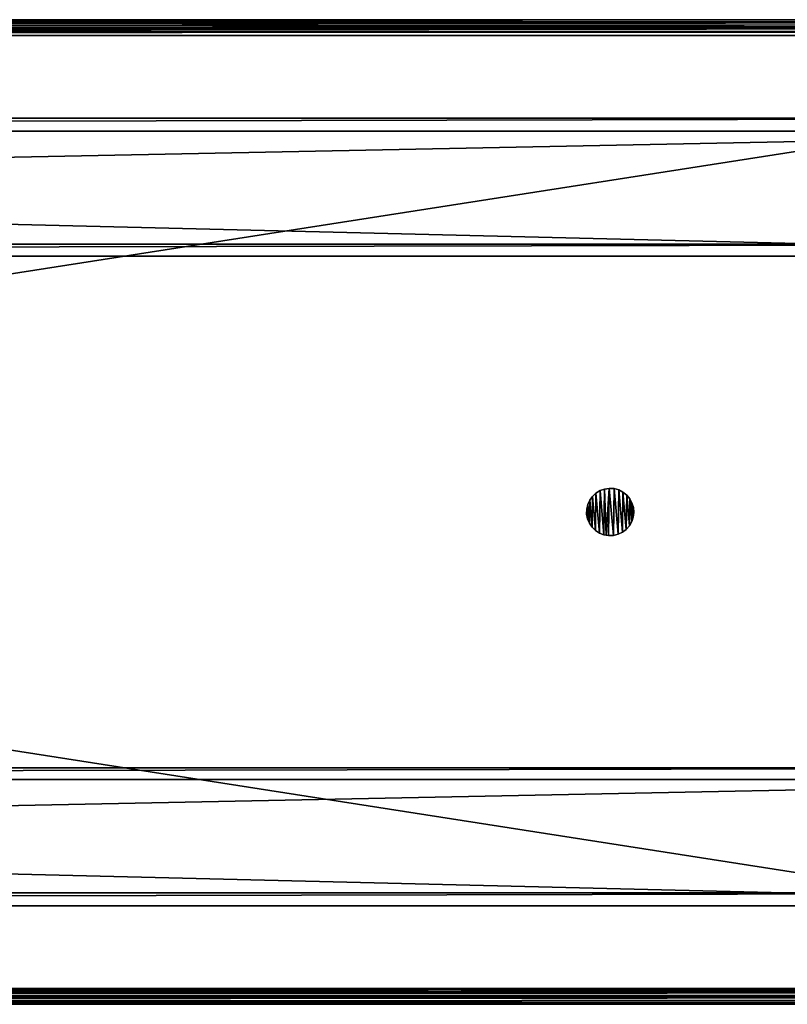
# Model space of a CAD drawing. Header units: millimetres. Extents: x 5 to 785, y -63 to 62.
# Tile 6 of 8: x 590 to 688, y -63 to 62. Entities that reach past the tile are written whole.
import ezdxf

# ---------------------------------------------------------------- set-up
doc = ezdxf.new("R2010")
doc.units = ezdxf.units.MM
doc.header["$LTSCALE"] = 25.4
doc.layers.get('0').update_dxf_attribs({"true_color": 0xff5454})

# ---------------------------------------------------------------- blocks, each defined once
blk = doc.blocks.new('CAMELEON-CANOPY-D-780-8552-8553.STL#2')
at = {"color": 0}
mesh = blk.add_polyface(dxfattribs=at)
corners = [(783.59, 62.38, 18.07), (7.1, 62.14, 17.13), (7.01, 62.38, 18.07)]
mesh.append_faces([[corners[k] for k in face] for face in [(0, 1, 2)]], dxfattribs={"color": 0})
mesh = blk.add_polyface(dxfattribs=at)
corners = [(7.01, 62.38, 34.07), (783.59, 62.38, 18.07), (7.01, 62.38, 18.07), (783.59, 62.38, 34.07)]
mesh.append_faces([[corners[k] for k in face] for face in [(0, 1, 2), (1, 0, 3)]], dxfattribs={"vtx0": -1, "color": 0})
mesh = blk.add_polyface(dxfattribs=at)
corners = [(783.59, 61.38, 34.07), (7.01, 62.38, 34.07), (7.01, 61.38, 34.07), (783.59, 62.38, 34.07)]
mesh.append_faces([[corners[k] for k in face] for face in [(0, 1, 2), (1, 0, 3)]], dxfattribs={"vtx0": -1, "color": 0})
mesh = blk.add_polyface(dxfattribs=at)
corners = [(7.01, 61.38, 18.07), (7.1, 61.26, 17.59), (783.58, 61.37, 17.98)]
mesh.append_faces([[corners[k] for k in face] for face in [(0, 1, 2)]], dxfattribs={"color": 0})
mesh = blk.add_polyface(dxfattribs=at)
corners = [(7.01, 61.38, 18.07), (783.58, 61.37, 17.98), (783.59, 61.38, 18.07)]
mesh.append_faces([[corners[k] for k in face] for face in [(0, 1, 2)]], dxfattribs={"color": 0})
mesh = blk.add_polyface(dxfattribs=at)
corners = [(783.59, 61.38, 34.07), (7.01, 61.38, 18.07), (783.59, 61.38, 18.07), (7.01, 61.38, 34.07)]
mesh.append_faces([[corners[k] for k in face] for face in [(0, 1, 2), (1, 0, 3)]], dxfattribs={"vtx0": -1, "color": 0})
mesh = blk.add_polyface(dxfattribs=at)
corners = [(783.59, 62.38, 18.07), (783.57, 62.37, 17.85), (7.1, 62.14, 17.13)]
mesh.append_faces([[corners[k] for k in face] for face in [(0, 1, 2)]], dxfattribs={"color": 0})
mesh = blk.add_polyface(dxfattribs=at)
corners = [(783.57, 62.37, 17.85), (7.1, 62.11, 17.07), (7.1, 62.14, 17.13)]
mesh.append_faces([[corners[k] for k in face] for face in [(0, 1, 2)]], dxfattribs={"color": 0})
mesh = blk.add_polyface(dxfattribs=at)
corners = [(783.57, 62.37, 17.85), (783.5, 62.11, 17.07), (7.1, 62.11, 17.07)]
mesh.append_faces([[corners[k] for k in face] for face in [(0, 1, 2)]], dxfattribs={"color": 0})
mesh = blk.add_polyface(dxfattribs=at)
corners = [(783.5, 62.11, 17.07), (7.15, 61.83, 16.69), (7.1, 62.11, 17.07)]
mesh.append_faces([[corners[k] for k in face] for face in [(0, 1, 2)]], dxfattribs={"color": 0})
mesh = blk.add_polyface(dxfattribs=at)
corners = [(783.58, 61.37, 17.98), (7.1, 61.26, 17.59), (783.5, 61.24, 17.57)]
mesh.append_faces([[corners[k] for k in face] for face in [(0, 1, 2)]], dxfattribs={"color": 0})
mesh = blk.add_polyface(dxfattribs=at)
corners = [(7.1, 61.26, 17.59), (7.1, 61.24, 17.57), (783.5, 61.24, 17.57)]
mesh.append_faces([[corners[k] for k in face] for face in [(0, 1, 2)]], dxfattribs={"color": 0})
mesh = blk.add_polyface(dxfattribs=at)
corners = [(783.5, 62.11, 17.07), (7.19, 61.5, 16.41), (7.15, 61.83, 16.69)]
mesh.append_faces([[corners[k] for k in face] for face in [(0, 1, 2)]], dxfattribs={"color": 0})
mesh = blk.add_polyface(dxfattribs=at)
corners = [(783.5, 62.11, 17.07), (783.48, 62.03, 16.94), (7.19, 61.5, 16.41)]
mesh.append_faces([[corners[k] for k in face] for face in [(0, 1, 2)]], dxfattribs={"color": 0})
mesh = blk.add_polyface(dxfattribs=at)
corners = [(783.48, 62.03, 16.94), (7.2, 61.38, 16.33), (7.19, 61.5, 16.41)]
mesh.append_faces([[corners[k] for k in face] for face in [(0, 1, 2)]], dxfattribs={"color": 0})
mesh = blk.add_polyface(dxfattribs=at)
corners = [(783.48, 62.03, 16.94), (783.44, 61.75, 16.61), (7.2, 61.38, 16.33)]
mesh.append_faces([[corners[k] for k in face] for face in [(0, 1, 2)]], dxfattribs={"color": 0})
mesh = blk.add_polyface(dxfattribs=at)
corners = [(783.44, 61.75, 16.61), (783.4, 61.38, 16.33), (7.2, 61.38, 16.33)]
mesh.append_faces([[corners[k] for k in face] for face in [(0, 1, 2)]], dxfattribs={"color": 0})
mesh = blk.add_polyface(dxfattribs=at)
corners = [(783.4, 61.38, 16.33), (7.28, 60.59, 16.08), (7.2, 61.38, 16.33)]
mesh.append_faces([[corners[k] for k in face] for face in [(0, 1, 2)]], dxfattribs={"color": 0})
mesh = blk.add_polyface(dxfattribs=at)
corners = [(783.4, 61.38, 16.33), (783.39, 61.32, 16.3), (7.28, 60.59, 16.08)]
mesh.append_faces([[corners[k] for k in face] for face in [(0, 1, 2)]], dxfattribs={"color": 0})
mesh = blk.add_polyface(dxfattribs=at)
corners = [(783.39, 61.32, 16.3), (7.3, 60.38, 16.07), (7.28, 60.59, 16.08)]
mesh.append_faces([[corners[k] for k in face] for face in [(0, 1, 2)]], dxfattribs={"color": 0})
mesh = blk.add_polyface(dxfattribs=at)
corners = [(783.39, 61.32, 16.3), (783.3, 60.38, 16.07), (7.3, 60.38, 16.07)]
mesh.append_faces([[corners[k] for k in face] for face in [(0, 1, 2)]], dxfattribs={"color": 0})
mesh = blk.add_polyface(dxfattribs=at)
corners = [(7.1, 61.24, 17.57), (7.19, 60.93, 17.23), (783.48, 61.21, 17.51)]
mesh.append_faces([[corners[k] for k in face] for face in [(0, 1, 2)]], dxfattribs={"color": 0})
mesh = blk.add_polyface(dxfattribs=at)
corners = [(7.1, 61.24, 17.57), (783.48, 61.21, 17.51), (783.5, 61.24, 17.57)]
mesh.append_faces([[corners[k] for k in face] for face in [(0, 1, 2)]], dxfattribs={"color": 0})
mesh = blk.add_polyface(dxfattribs=at)
corners = [(783.48, 61.21, 17.51), (7.19, 60.93, 17.23), (783.4, 60.88, 17.2)]
mesh.append_faces([[corners[k] for k in face] for face in [(0, 1, 2)]], dxfattribs={"color": 0})
mesh = blk.add_polyface(dxfattribs=at)
corners = [(783.4, 60.88, 17.2), (7.19, 60.93, 17.23), (7.2, 60.88, 17.2)]
mesh.append_faces([[corners[k] for k in face] for face in [(0, 1, 2)]], dxfattribs={"color": 0})
mesh = blk.add_polyface(dxfattribs=at)
corners = [(783.39, 60.85, 17.19), (7.2, 60.88, 17.2), (7.28, 60.47, 17.07)]
mesh.append_faces([[corners[k] for k in face] for face in [(0, 1, 2)]], dxfattribs={"color": 0})
mesh = blk.add_polyface(dxfattribs=at)
corners = [(783.4, 60.88, 17.2), (7.2, 60.88, 17.2), (783.39, 60.85, 17.19)]
mesh.append_faces([[corners[k] for k in face] for face in [(0, 1, 2)]], dxfattribs={"color": 0})
mesh = blk.add_polyface(dxfattribs=at)
corners = [(783.39, 60.85, 17.19), (7.28, 60.47, 17.07), (783.3, 60.38, 17.07)]
mesh.append_faces([[corners[k] for k in face] for face in [(0, 1, 2)]], dxfattribs={"color": 0})
mesh = blk.add_polyface(dxfattribs=at)
corners = [(783.3, 60.38, 17.07), (7.28, 60.47, 17.07), (7.3, 60.38, 17.07)]
mesh.append_faces([[corners[k] for k in face] for face in [(0, 1, 2)]], dxfattribs={"color": 0})
mesh = blk.add_polyface(dxfattribs=at)
corners = [(783.3, -60.62, 17.07), (7.3, 60.38, 17.07), (7.3, -60.62, 17.07), (783.3, 60.38, 17.07)]
mesh.append_faces([[corners[k] for k in face] for face in [(0, 1, 2), (1, 0, 3)]], dxfattribs={"vtx0": -1, "color": 0})
mesh = blk.add_polyface(dxfattribs=at)
corners = [(783.3, 60.38, 16.07), (7.3, -60.62, 16.07), (7.3, 60.38, 16.07), (783.3, -60.62, 16.07)]
mesh.append_faces([[corners[k] for k in face] for face in [(0, 1, 2), (1, 0, 3)]], dxfattribs={"vtx0": -1, "color": 0})
mesh = blk.add_polyface(dxfattribs=at)
corners = [(755.3, 32.36, 49.07), (35.3, 49.88, 49.07), (35.3, 32.36, 49.07), (755.3, 49.88, 49.07)]
mesh.append_faces([[corners[k] for k in face] for face in [(0, 1, 2), (1, 0, 3)]], dxfattribs={"vtx0": -1, "color": 0})
mesh = blk.add_polyface(dxfattribs=at)
corners = [(35.3, 49.88, 49.07), (755.3, 49.88, 40.57), (35.3, 49.88, 40.57), (755.3, 49.88, 49.07)]
mesh.append_faces([[corners[k] for k in face] for face in [(0, 1, 2), (1, 0, 3)]], dxfattribs={"vtx0": -1, "color": 0})
mesh = blk.add_polyface(dxfattribs=at)
corners = [(755.3, 49.88, 40.57), (35.3, 48.23, 40.57), (35.3, 49.88, 40.57), (755.3, 48.23, 40.57)]
mesh.append_faces([[corners[k] for k in face] for face in [(0, 1, 2), (1, 0, 3)]], dxfattribs={"vtx0": -1, "color": 0})
mesh = blk.add_polyface(dxfattribs=at)
corners = [(755.3, 48.23, 47.57), (35.3, 48.23, 40.57), (755.3, 48.23, 40.57), (35.3, 48.23, 47.57)]
mesh.append_faces([[corners[k] for k in face] for face in [(0, 1, 2), (1, 0, 3)]], dxfattribs={"vtx0": -1, "color": 0})
mesh = blk.add_polyface(dxfattribs=at)
corners = [(755.3, 48.23, 47.57), (35.3, 33.86, 47.57), (35.3, 48.23, 47.57), (755.3, 33.86, 47.57)]
mesh.append_faces([[corners[k] for k in face] for face in [(0, 1, 2), (1, 0, 3)]], dxfattribs={"vtx0": -1, "color": 0})
mesh = blk.add_polyface(dxfattribs=at)
corners = [(35.3, 33.86, 47.57), (755.3, 33.86, 36.07), (35.3, 33.86, 36.07), (755.3, 33.86, 47.57)]
mesh.append_faces([[corners[k] for k in face] for face in [(0, 1, 2), (1, 0, 3)]], dxfattribs={"vtx0": -1, "color": 0})
mesh = blk.add_polyface(dxfattribs=at)
corners = [(755.3, 33.86, 36.07), (35.3, 32.36, 36.07), (35.3, 33.86, 36.07), (755.3, 32.36, 36.07)]
mesh.append_faces([[corners[k] for k in face] for face in [(0, 1, 2), (1, 0, 3)]], dxfattribs={"vtx0": -1, "color": 0})
mesh = blk.add_polyface(dxfattribs=at)
corners = [(755.3, 32.36, 49.07), (35.3, 32.36, 36.07), (755.3, 32.36, 36.07), (35.3, 32.36, 49.07)]
mesh.append_faces([[corners[k] for k in face] for face in [(0, 1, 2), (1, 0, 3)]], dxfattribs={"vtx0": -1, "color": 0})
mesh = blk.add_polyface(dxfattribs=at)
corners = [(662.32, 0.22, 1.07), (662.42, -0.98, 1.07), (662.31, -0.38, 1.07), (662.45, 0.82, 1.07), (662.66, -1.54, 1.07), (662.7, 1.37, 1.07), (663, -2.04, 1.07), (663.05, 1.86, 1.07), (663.43, -2.47, 1.07), (663.5, 2.28, 1.07), (663.94, -2.8, 1.07), (664.02, 2.59, 1.07), (664.51, -3.02, 1.07), (664.59, 2.79, 1.07), (664.8, -3.08, 1.07), (665.19, 2.87, 1.07), (665.1, -3.12, 1.07), (665.71, -3.09, 1.07), (665.8, 2.84, 1.07), (666.3, -2.95, 1.07), (666.38, 2.67, 1.07), (666.85, -2.69, 1.07), (666.92, 2.4, 1.07), (667.33, -2.33, 1.07), (667.4, 2.02, 1.07), (667.74, -1.87, 1.07), (667.79, 1.55, 1.07), (668.04, -1.35, 1.07), (668.07, 1.02, 1.07), (668.23, -0.77, 1.07), (668.25, 0.44, 1.07), (668.3, -0.17, 1.07)]
mesh.append_faces([[corners[k] for k in face] for face in [(0, 1, 2), (29, 30, 31)]], dxfattribs={"vtx0": -1, "color": 0})
mesh.append_faces([[corners[k] for k in face] for face in [(1, 3, 4), (4, 5, 6), (6, 7, 8), (8, 9, 10), (10, 11, 12), (12, 13, 14), (14, 15, 16), (16, 15, 17), (17, 18, 19), (19, 20, 21), (21, 22, 23), (23, 24, 25), (25, 26, 27), (27, 28, 29)]], dxfattribs={"vtx0": -1, "vtx1": -1, "color": 0})
mesh.append_faces([[corners[k] for k in face] for face in [(1, 0, 3), (4, 3, 5), (6, 5, 7), (8, 7, 9), (10, 9, 11), (12, 11, 13), (14, 13, 15), (17, 15, 18), (19, 18, 20), (21, 20, 22), (23, 22, 24), (25, 24, 26), (27, 26, 28), (29, 28, 30)]], dxfattribs={"vtx0": -1, "vtx2": -1, "color": 0})
mesh = blk.add_polyface(dxfattribs=at)
corners = [(662.42, -0.98, 16.07), (662.32, 0.22, 16.07), (662.31, -0.38, 16.07), (662.45, 0.82, 16.07), (662.66, -1.54, 16.07), (662.7, 1.37, 16.07), (663, -2.04, 16.07), (663.05, 1.86, 16.07), (663.43, -2.47, 16.07), (663.5, 2.28, 16.07), (663.94, -2.8, 16.07), (664.02, 2.59, 16.07), (664.51, -3.02, 16.07), (664.59, 2.79, 16.07), (664.8, -3.08, 16.07), (665.19, 2.87, 16.07), (665.1, -3.12, 16.07), (665.71, -3.09, 16.07), (665.8, 2.84, 16.07), (666.3, -2.95, 16.07), (666.38, 2.67, 16.07), (666.85, -2.69, 16.07), (666.92, 2.4, 16.07), (667.33, -2.33, 16.07), (667.4, 2.02, 16.07), (667.74, -1.87, 16.07), (667.79, 1.55, 16.07), (668.04, -1.35, 16.07), (668.07, 1.02, 16.07), (668.23, -0.77, 16.07), (668.25, 0.44, 16.07), (668.3, -0.17, 16.07)]
mesh.append_faces([[corners[k] for k in face] for face in [(0, 1, 2), (30, 29, 31)]], dxfattribs={"vtx0": -1, "color": 0})
mesh.append_faces([[corners[k] for k in face] for face in [(1, 0, 3), (3, 4, 5), (5, 6, 7), (7, 8, 9), (9, 10, 11), (11, 12, 13), (13, 14, 15), (15, 17, 18), (18, 19, 20), (20, 21, 22), (22, 23, 24), (24, 25, 26), (26, 27, 28), (28, 29, 30)]], dxfattribs={"vtx0": -1, "vtx1": -1, "color": 0})
mesh.append_faces([[corners[k] for k in face] for face in [(3, 0, 4), (5, 4, 6), (7, 6, 8), (9, 8, 10), (11, 10, 12), (13, 12, 14), (15, 14, 16), (15, 16, 17), (18, 17, 19), (20, 19, 21), (22, 21, 23), (24, 23, 25), (26, 25, 27), (28, 27, 29)]], dxfattribs={"vtx0": -1, "vtx2": -1, "color": 0})
mesh = blk.add_polyface(dxfattribs=at)
corners = [(663.5, 2.28, 16.07), (664.02, 2.59, 1.07), (663.5, 2.28, 1.07), (664.02, 2.59, 16.07)]
mesh.append_faces([[corners[k] for k in face] for face in [(0, 1, 2), (1, 0, 3)]], dxfattribs={"vtx0": -1, "color": 0})
mesh = blk.add_polyface(dxfattribs=at)
corners = [(664.02, 2.59, 16.07), (664.59, 2.79, 1.07), (664.02, 2.59, 1.07), (664.59, 2.79, 16.07)]
mesh.append_faces([[corners[k] for k in face] for face in [(0, 1, 2), (1, 0, 3)]], dxfattribs={"vtx0": -1, "color": 0})
mesh = blk.add_polyface(dxfattribs=at)
corners = [(664.59, 2.79, 16.07), (665.19, 2.87, 1.07), (664.59, 2.79, 1.07), (665.19, 2.87, 16.07)]
mesh.append_faces([[corners[k] for k in face] for face in [(0, 1, 2), (1, 0, 3)]], dxfattribs={"vtx0": -1, "color": 0})
mesh = blk.add_polyface(dxfattribs=at)
corners = [(665.19, 2.87, 16.07), (665.8, 2.84, 1.07), (665.19, 2.87, 1.07), (665.8, 2.84, 16.07)]
mesh.append_faces([[corners[k] for k in face] for face in [(0, 1, 2), (1, 0, 3)]], dxfattribs={"vtx0": -1, "color": 0})
mesh = blk.add_polyface(dxfattribs=at)
corners = [(665.8, 2.84, 16.07), (666.38, 2.67, 1.07), (665.8, 2.84, 1.07), (666.38, 2.67, 16.07)]
mesh.append_faces([[corners[k] for k in face] for face in [(0, 1, 2), (1, 0, 3)]], dxfattribs={"vtx0": -1, "color": 0})
mesh = blk.add_polyface(dxfattribs=at)
corners = [(666.38, 2.67, 16.07), (666.92, 2.4, 1.07), (666.38, 2.67, 1.07), (666.92, 2.4, 16.07)]
mesh.append_faces([[corners[k] for k in face] for face in [(0, 1, 2), (1, 0, 3)]], dxfattribs={"vtx0": -1, "color": 0})
mesh = blk.add_polyface(dxfattribs=at)
corners = [(662.7, 1.37, 16.07), (662.45, 0.82, 1.07), (662.45, 0.82, 16.07), (662.7, 1.37, 1.07)]
mesh.append_faces([[corners[k] for k in face] for face in [(0, 1, 2), (1, 0, 3)]], dxfattribs={"vtx0": -1, "color": 0})
mesh = blk.add_polyface(dxfattribs=at)
corners = [(663.05, 1.86, 16.07), (662.7, 1.37, 1.07), (662.7, 1.37, 16.07), (663.05, 1.86, 1.07)]
mesh.append_faces([[corners[k] for k in face] for face in [(0, 1, 2), (1, 0, 3)]], dxfattribs={"vtx0": -1, "color": 0})
mesh = blk.add_polyface(dxfattribs=at)
corners = [(663.05, 1.86, 16.07), (663.5, 2.28, 1.07), (663.05, 1.86, 1.07), (663.5, 2.28, 16.07)]
mesh.append_faces([[corners[k] for k in face] for face in [(0, 1, 2), (1, 0, 3)]], dxfattribs={"vtx0": -1, "color": 0})
mesh = blk.add_polyface(dxfattribs=at)
corners = [(666.92, 2.4, 16.07), (667.4, 2.02, 1.07), (666.92, 2.4, 1.07), (667.4, 2.02, 16.07)]
mesh.append_faces([[corners[k] for k in face] for face in [(0, 1, 2), (1, 0, 3)]], dxfattribs={"vtx0": -1, "color": 0})
mesh = blk.add_polyface(dxfattribs=at)
corners = [(667.4, 2.02, 1.07), (667.79, 1.55, 16.07), (667.79, 1.55, 1.07), (667.4, 2.02, 16.07)]
mesh.append_faces([[corners[k] for k in face] for face in [(0, 1, 2), (1, 0, 3)]], dxfattribs={"vtx0": -1, "color": 0})
mesh = blk.add_polyface(dxfattribs=at)
corners = [(667.79, 1.55, 1.07), (668.07, 1.02, 16.07), (668.07, 1.02, 1.07), (667.79, 1.55, 16.07)]
mesh.append_faces([[corners[k] for k in face] for face in [(0, 1, 2), (1, 0, 3)]], dxfattribs={"vtx0": -1, "color": 0})
mesh = blk.add_polyface(dxfattribs=at)
corners = [(662.32, 0.22, 16.07), (662.31, -0.38, 1.07), (662.31, -0.38, 16.07), (662.32, 0.22, 1.07)]
mesh.append_faces([[corners[k] for k in face] for face in [(0, 1, 2), (1, 0, 3)]], dxfattribs={"vtx0": -1, "color": 0})
mesh = blk.add_polyface(dxfattribs=at)
corners = [(662.45, 0.82, 16.07), (662.32, 0.22, 1.07), (662.32, 0.22, 16.07), (662.45, 0.82, 1.07)]
mesh.append_faces([[corners[k] for k in face] for face in [(0, 1, 2), (1, 0, 3)]], dxfattribs={"vtx0": -1, "color": 0})
mesh = blk.add_polyface(dxfattribs=at)
corners = [(668.07, 1.02, 1.07), (668.25, 0.44, 16.07), (668.25, 0.44, 1.07), (668.07, 1.02, 16.07)]
mesh.append_faces([[corners[k] for k in face] for face in [(0, 1, 2), (1, 0, 3)]], dxfattribs={"vtx0": -1, "color": 0})
mesh = blk.add_polyface(dxfattribs=at)
corners = [(668.25, 0.44, 1.07), (668.3, -0.17, 16.07), (668.3, -0.17, 1.07), (668.25, 0.44, 16.07)]
mesh.append_faces([[corners[k] for k in face] for face in [(0, 1, 2), (1, 0, 3)]], dxfattribs={"vtx0": -1, "color": 0})
mesh = blk.add_polyface(dxfattribs=at)
corners = [(662.31, -0.38, 16.07), (662.42, -0.98, 1.07), (662.42, -0.98, 16.07), (662.31, -0.38, 1.07)]
mesh.append_faces([[corners[k] for k in face] for face in [(0, 1, 2), (1, 0, 3)]], dxfattribs={"vtx0": -1, "color": 0})
mesh = blk.add_polyface(dxfattribs=at)
corners = [(662.42, -0.98, 16.07), (662.66, -1.54, 1.07), (662.66, -1.54, 16.07), (662.42, -0.98, 1.07)]
mesh.append_faces([[corners[k] for k in face] for face in [(0, 1, 2), (1, 0, 3)]], dxfattribs={"vtx0": -1, "color": 0})
mesh = blk.add_polyface(dxfattribs=at)
corners = [(668.23, -0.77, 1.07), (668.04, -1.35, 16.07), (668.04, -1.35, 1.07), (668.23, -0.77, 16.07)]
mesh.append_faces([[corners[k] for k in face] for face in [(0, 1, 2), (1, 0, 3)]], dxfattribs={"vtx0": -1, "color": 0})
mesh = blk.add_polyface(dxfattribs=at)
corners = [(668.3, -0.17, 1.07), (668.23, -0.77, 16.07), (668.23, -0.77, 1.07), (668.3, -0.17, 16.07)]
mesh.append_faces([[corners[k] for k in face] for face in [(0, 1, 2), (1, 0, 3)]], dxfattribs={"vtx0": -1, "color": 0})
mesh = blk.add_polyface(dxfattribs=at)
corners = [(662.66, -1.54, 16.07), (663, -2.04, 1.07), (663, -2.04, 16.07), (662.66, -1.54, 1.07)]
mesh.append_faces([[corners[k] for k in face] for face in [(0, 1, 2), (1, 0, 3)]], dxfattribs={"vtx0": -1, "color": 0})
mesh = blk.add_polyface(dxfattribs=at)
corners = [(663.43, -2.47, 16.07), (663, -2.04, 1.07), (663.43, -2.47, 1.07), (663, -2.04, 16.07)]
mesh.append_faces([[corners[k] for k in face] for face in [(0, 1, 2), (1, 0, 3)]], dxfattribs={"vtx0": -1, "color": 0})
mesh = blk.add_polyface(dxfattribs=at)
corners = [(663.94, -2.8, 16.07), (663.43, -2.47, 1.07), (663.94, -2.8, 1.07), (663.43, -2.47, 16.07)]
mesh.append_faces([[corners[k] for k in face] for face in [(0, 1, 2), (1, 0, 3)]], dxfattribs={"vtx0": -1, "color": 0})
mesh = blk.add_polyface(dxfattribs=at)
corners = [(667.33, -2.33, 16.07), (666.85, -2.69, 1.07), (667.33, -2.33, 1.07), (666.85, -2.69, 16.07)]
mesh.append_faces([[corners[k] for k in face] for face in [(0, 1, 2), (1, 0, 3)]], dxfattribs={"vtx0": -1, "color": 0})
mesh = blk.add_polyface(dxfattribs=at)
corners = [(667.74, -1.87, 1.07), (667.33, -2.33, 16.07), (667.33, -2.33, 1.07), (667.74, -1.87, 16.07)]
mesh.append_faces([[corners[k] for k in face] for face in [(0, 1, 2), (1, 0, 3)]], dxfattribs={"vtx0": -1, "color": 0})
mesh = blk.add_polyface(dxfattribs=at)
corners = [(668.04, -1.35, 1.07), (667.74, -1.87, 16.07), (667.74, -1.87, 1.07), (668.04, -1.35, 16.07)]
mesh.append_faces([[corners[k] for k in face] for face in [(0, 1, 2), (1, 0, 3)]], dxfattribs={"vtx0": -1, "color": 0})
mesh = blk.add_polyface(dxfattribs=at)
corners = [(664.51, -3.02, 16.07), (663.94, -2.8, 1.07), (664.51, -3.02, 1.07), (663.94, -2.8, 16.07)]
mesh.append_faces([[corners[k] for k in face] for face in [(0, 1, 2), (1, 0, 3)]], dxfattribs={"vtx0": -1, "color": 0})
mesh = blk.add_polyface(dxfattribs=at)
corners = [(664.8, -3.08, 16.07), (664.51, -3.02, 1.07), (664.8, -3.08, 1.07), (664.51, -3.02, 16.07)]
mesh.append_faces([[corners[k] for k in face] for face in [(0, 1, 2), (1, 0, 3)]], dxfattribs={"vtx0": -1, "color": 0})
mesh = blk.add_polyface(dxfattribs=at)
corners = [(665.1, -3.12, 16.07), (664.8, -3.08, 1.07), (665.1, -3.12, 1.07), (664.8, -3.08, 16.07)]
mesh.append_faces([[corners[k] for k in face] for face in [(0, 1, 2), (1, 0, 3)]], dxfattribs={"vtx0": -1, "color": 0})
mesh = blk.add_polyface(dxfattribs=at)
corners = [(665.71, -3.09, 16.07), (665.1, -3.12, 1.07), (665.71, -3.09, 1.07), (665.1, -3.12, 16.07)]
mesh.append_faces([[corners[k] for k in face] for face in [(0, 1, 2), (1, 0, 3)]], dxfattribs={"vtx0": -1, "color": 0})
mesh = blk.add_polyface(dxfattribs=at)
corners = [(666.3, -2.95, 16.07), (665.71, -3.09, 1.07), (666.3, -2.95, 1.07), (665.71, -3.09, 16.07)]
mesh.append_faces([[corners[k] for k in face] for face in [(0, 1, 2), (1, 0, 3)]], dxfattribs={"vtx0": -1, "color": 0})
mesh = blk.add_polyface(dxfattribs=at)
corners = [(666.85, -2.69, 16.07), (666.3, -2.95, 1.07), (666.85, -2.69, 1.07), (666.3, -2.95, 16.07)]
mesh.append_faces([[corners[k] for k in face] for face in [(0, 1, 2), (1, 0, 3)]], dxfattribs={"vtx0": -1, "color": 0})
mesh = blk.add_polyface(dxfattribs=at)
corners = [(755.3, -50.12, 49.07), (35.3, -32.6, 49.07), (35.3, -50.12, 49.07), (755.3, -32.6, 49.07)]
mesh.append_faces([[corners[k] for k in face] for face in [(0, 1, 2), (1, 0, 3)]], dxfattribs={"vtx0": -1, "color": 0})
mesh = blk.add_polyface(dxfattribs=at)
corners = [(755.3, -32.6, 36.07), (35.3, -34.1, 36.07), (35.3, -32.6, 36.07), (755.3, -34.1, 36.07)]
mesh.append_faces([[corners[k] for k in face] for face in [(0, 1, 2), (1, 0, 3)]], dxfattribs={"vtx0": -1, "color": 0})
mesh = blk.add_polyface(dxfattribs=at)
corners = [(35.3, -32.6, 49.07), (755.3, -32.6, 36.07), (35.3, -32.6, 36.07), (755.3, -32.6, 49.07)]
mesh.append_faces([[corners[k] for k in face] for face in [(0, 1, 2), (1, 0, 3)]], dxfattribs={"vtx0": -1, "color": 0})
mesh = blk.add_polyface(dxfattribs=at)
corners = [(755.3, -34.1, 47.57), (35.3, -48.47, 47.57), (35.3, -34.1, 47.57), (755.3, -48.47, 47.57)]
mesh.append_faces([[corners[k] for k in face] for face in [(0, 1, 2), (1, 0, 3)]], dxfattribs={"vtx0": -1, "color": 0})
mesh = blk.add_polyface(dxfattribs=at)
corners = [(755.3, -34.1, 47.57), (35.3, -34.1, 36.07), (755.3, -34.1, 36.07), (35.3, -34.1, 47.57)]
mesh.append_faces([[corners[k] for k in face] for face in [(0, 1, 2), (1, 0, 3)]], dxfattribs={"vtx0": -1, "color": 0})
mesh = blk.add_polyface(dxfattribs=at)
corners = [(755.3, -48.47, 40.57), (35.3, -50.12, 40.57), (35.3, -48.47, 40.57), (755.3, -50.12, 40.57)]
mesh.append_faces([[corners[k] for k in face] for face in [(0, 1, 2), (1, 0, 3)]], dxfattribs={"vtx0": -1, "color": 0})
mesh = blk.add_polyface(dxfattribs=at)
corners = [(35.3, -48.47, 47.57), (755.3, -48.47, 40.57), (35.3, -48.47, 40.57), (755.3, -48.47, 47.57)]
mesh.append_faces([[corners[k] for k in face] for face in [(0, 1, 2), (1, 0, 3)]], dxfattribs={"vtx0": -1, "color": 0})
mesh = blk.add_polyface(dxfattribs=at)
corners = [(755.3, -50.12, 49.07), (35.3, -50.12, 40.57), (755.3, -50.12, 40.57), (35.3, -50.12, 49.07)]
mesh.append_faces([[corners[k] for k in face] for face in [(0, 1, 2), (1, 0, 3)]], dxfattribs={"vtx0": -1, "color": 0})
mesh = blk.add_polyface(dxfattribs=at)
corners = [(783.41, -61.18, 17.23), (7.2, -61.12, 17.2), (7.12, -61.46, 17.51)]
mesh.append_faces([[corners[k] for k in face] for face in [(0, 1, 2)]], dxfattribs={"color": 0})
mesh = blk.add_polyface(dxfattribs=at)
corners = [(783.5, -61.49, 17.57), (783.41, -61.18, 17.23), (7.12, -61.46, 17.51)]
mesh.append_faces([[corners[k] for k in face] for face in [(0, 1, 2)]], dxfattribs={"color": 0})
mesh = blk.add_polyface(dxfattribs=at)
corners = [(783.32, -60.84, 16.08), (7.2, -61.62, 16.33), (7.21, -61.56, 16.3)]
mesh.append_faces([[corners[k] for k in face] for face in [(0, 1, 2)]], dxfattribs={"color": 0})
mesh = blk.add_polyface(dxfattribs=at)
corners = [(783.4, -61.62, 16.33), (7.2, -61.62, 16.33), (783.32, -60.84, 16.08)]
mesh.append_faces([[corners[k] for k in face] for face in [(0, 1, 2)]], dxfattribs={"color": 0})
mesh = blk.add_polyface(dxfattribs=at)
corners = [(783.4, -61.12, 17.2), (7.21, -61.1, 17.19), (7.2, -61.12, 17.2)]
mesh.append_faces([[corners[k] for k in face] for face in [(0, 1, 2)]], dxfattribs={"color": 0})
mesh = blk.add_polyface(dxfattribs=at)
corners = [(783.41, -61.18, 17.23), (783.4, -61.12, 17.2), (7.2, -61.12, 17.2)]
mesh.append_faces([[corners[k] for k in face] for face in [(0, 1, 2)]], dxfattribs={"color": 0})
mesh = blk.add_polyface(dxfattribs=at)
corners = [(783.3, -60.62, 16.07), (7.21, -61.56, 16.3), (7.3, -60.62, 16.07)]
mesh.append_faces([[corners[k] for k in face] for face in [(0, 1, 2)]], dxfattribs={"color": 0})
mesh = blk.add_polyface(dxfattribs=at)
corners = [(783.32, -60.84, 16.08), (7.21, -61.56, 16.3), (783.3, -60.62, 16.07)]
mesh.append_faces([[corners[k] for k in face] for face in [(0, 1, 2)]], dxfattribs={"color": 0})
mesh = blk.add_polyface(dxfattribs=at)
corners = [(783.32, -60.71, 17.07), (7.3, -60.62, 17.07), (7.21, -61.1, 17.19)]
mesh.append_faces([[corners[k] for k in face] for face in [(0, 1, 2)]], dxfattribs={"color": 0})
mesh = blk.add_polyface(dxfattribs=at)
corners = [(783.4, -61.12, 17.2), (783.32, -60.71, 17.07), (7.21, -61.1, 17.19)]
mesh.append_faces([[corners[k] for k in face] for face in [(0, 1, 2)]], dxfattribs={"color": 0})
mesh = blk.add_polyface(dxfattribs=at)
corners = [(783.32, -60.71, 17.07), (783.3, -60.62, 17.07), (7.3, -60.62, 17.07)]
mesh.append_faces([[corners[k] for k in face] for face in [(0, 1, 2)]], dxfattribs={"color": 0})
mesh = blk.add_polyface(dxfattribs=at)
corners = [(783.59, -61.62, 18.07), (7.02, -61.62, 17.98), (7.01, -61.62, 18.07)]
mesh.append_faces([[corners[k] for k in face] for face in [(0, 1, 2)]], dxfattribs={"color": 0})
mesh = blk.add_polyface(dxfattribs=at)
corners = [(7.01, -61.62, 34.07), (783.59, -61.62, 18.07), (7.01, -61.62, 18.07), (783.59, -61.62, 34.07)]
mesh.append_faces([[corners[k] for k in face] for face in [(0, 1, 2), (1, 0, 3)]], dxfattribs={"vtx0": -1, "color": 0})
mesh = blk.add_polyface(dxfattribs=at)
corners = [(783.59, -62.62, 34.07), (7.01, -61.62, 34.07), (7.01, -62.62, 34.07), (783.59, -61.62, 34.07)]
mesh.append_faces([[corners[k] for k in face] for face in [(0, 1, 2), (1, 0, 3)]], dxfattribs={"vtx0": -1, "color": 0})
mesh = blk.add_polyface(dxfattribs=at)
corners = [(7.01, -62.62, 18.07), (783.5, -62.39, 17.13), (783.59, -62.62, 18.07)]
mesh.append_faces([[corners[k] for k in face] for face in [(0, 1, 2)]], dxfattribs={"color": 0})
mesh = blk.add_polyface(dxfattribs=at)
corners = [(7.01, -62.62, 18.07), (7.03, -62.61, 17.85), (783.5, -62.39, 17.13)]
mesh.append_faces([[corners[k] for k in face] for face in [(0, 1, 2)]], dxfattribs={"color": 0})
mesh = blk.add_polyface(dxfattribs=at)
corners = [(7.02, -61.62, 17.98), (783.5, -61.5, 17.59), (7.1, -61.49, 17.57)]
mesh.append_faces([[corners[k] for k in face] for face in [(0, 1, 2)]], dxfattribs={"color": 0})
mesh = blk.add_polyface(dxfattribs=at)
corners = [(783.59, -61.62, 18.07), (783.5, -61.5, 17.59), (7.02, -61.62, 17.98)]
mesh.append_faces([[corners[k] for k in face] for face in [(0, 1, 2)]], dxfattribs={"color": 0})
mesh = blk.add_polyface(dxfattribs=at)
corners = [(7.03, -62.61, 17.85), (783.5, -62.36, 17.07), (783.5, -62.39, 17.13)]
mesh.append_faces([[corners[k] for k in face] for face in [(0, 1, 2)]], dxfattribs={"color": 0})
mesh = blk.add_polyface(dxfattribs=at)
corners = [(7.03, -62.61, 17.85), (7.1, -62.36, 17.07), (783.5, -62.36, 17.07)]
mesh.append_faces([[corners[k] for k in face] for face in [(0, 1, 2)]], dxfattribs={"color": 0})
mesh = blk.add_polyface(dxfattribs=at)
corners = [(783.5, -61.49, 17.57), (7.12, -61.46, 17.51), (7.1, -61.49, 17.57)]
mesh.append_faces([[corners[k] for k in face] for face in [(0, 1, 2)]], dxfattribs={"color": 0})
mesh = blk.add_polyface(dxfattribs=at)
corners = [(783.5, -61.5, 17.59), (783.5, -61.49, 17.57), (7.1, -61.49, 17.57)]
mesh.append_faces([[corners[k] for k in face] for face in [(0, 1, 2)]], dxfattribs={"color": 0})
mesh = blk.add_polyface(dxfattribs=at)
corners = [(7.1, -62.36, 17.07), (7.12, -62.28, 16.94), (783.41, -61.75, 16.41)]
mesh.append_faces([[corners[k] for k in face] for face in [(0, 1, 2)]], dxfattribs={"color": 0})
mesh = blk.add_polyface(dxfattribs=at)
corners = [(783.45, -62.08, 16.69), (7.1, -62.36, 17.07), (783.41, -61.75, 16.41)]
mesh.append_faces([[corners[k] for k in face] for face in [(0, 1, 2)]], dxfattribs={"color": 0})
mesh = blk.add_polyface(dxfattribs=at)
corners = [(7.1, -62.36, 17.07), (783.45, -62.08, 16.69), (783.5, -62.36, 17.07)]
mesh.append_faces([[corners[k] for k in face] for face in [(0, 1, 2)]], dxfattribs={"color": 0})
mesh = blk.add_polyface(dxfattribs=at)
corners = [(783.41, -61.75, 16.41), (7.12, -62.28, 16.94), (783.4, -61.62, 16.33)]
mesh.append_faces([[corners[k] for k in face] for face in [(0, 1, 2)]], dxfattribs={"color": 0})
mesh = blk.add_polyface(dxfattribs=at)
corners = [(7.12, -62.28, 16.94), (7.16, -62, 16.61), (783.4, -61.62, 16.33)]
mesh.append_faces([[corners[k] for k in face] for face in [(0, 1, 2)]], dxfattribs={"color": 0})
mesh = blk.add_polyface(dxfattribs=at)
corners = [(783.4, -61.62, 16.33), (7.16, -62, 16.61), (7.2, -61.62, 16.33)]
mesh.append_faces([[corners[k] for k in face] for face in [(0, 1, 2)]], dxfattribs={"color": 0})
mesh = blk.add_polyface(dxfattribs=at)
corners = [(783.59, -62.62, 34.07), (7.01, -62.62, 18.07), (783.59, -62.62, 18.07), (7.01, -62.62, 34.07)]
mesh.append_faces([[corners[k] for k in face] for face in [(0, 1, 2), (1, 0, 3)]], dxfattribs={"vtx0": -1, "color": 0})

msp = doc.modelspace()

# ---------------------------------------------------------------- block references
at = {"color": 250, "true_color": 0x262626}
msp.add_blockref('CAMELEON-CANOPY-D-780-8552-8553.STL#2', (0, 0), dxfattribs=at)

doc.saveas('drawing.dxf')
